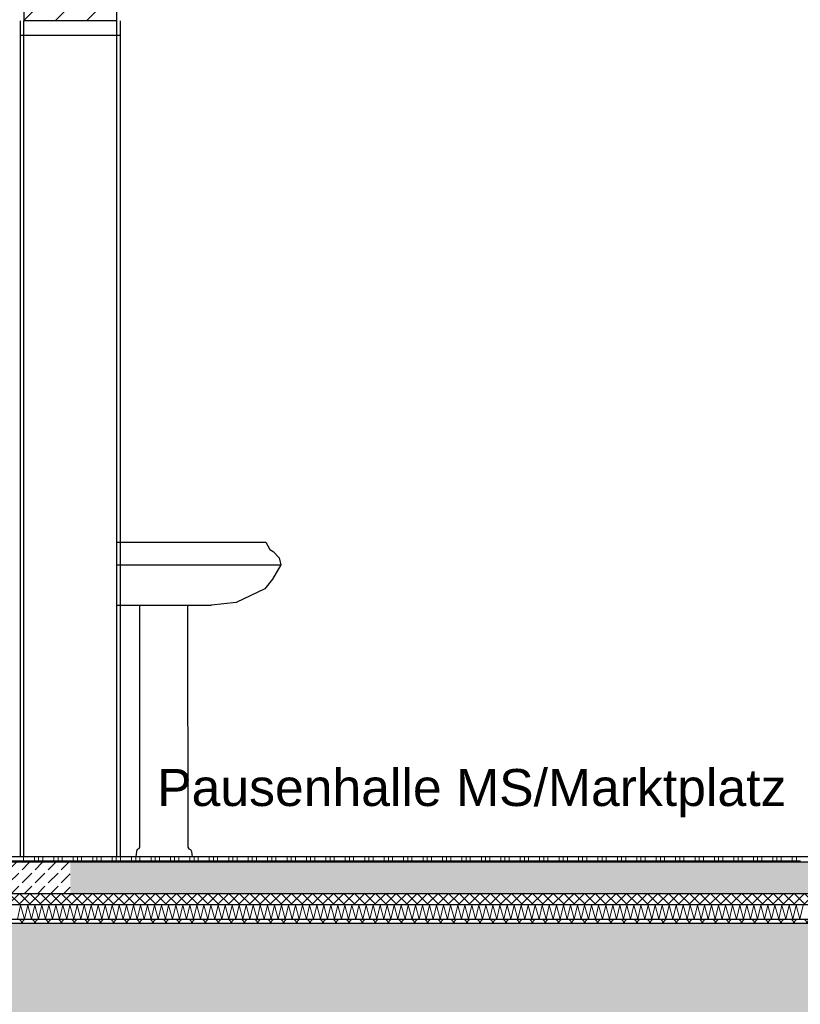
# Model space of a CAD drawing. Header units: metres. Extents: x -12 to 62.3, y -22.2 to 2.8.
# Tile 60 of 214: x 20.4 to 22.5, y -10.6 to -7.9. Entities that reach past the tile are written whole.
import ezdxf

# ---------------------------------------------------------------- set-up
doc = ezdxf.new("R2010")
doc.units = ezdxf.units.M
doc.header["$LTSCALE"] = 20
doc.header["$MEASUREMENT"] = 0
doc.layers.get('0').update_dxf_attribs({"color": 8, "lineweight": 9})
doc.layers.get('Defpoints').update_dxf_attribs({"color": 8, "lineweight": 9})
for name, color, linetype in [('Neubau_A-Decken', 8, 'Continuous'), ('Neubau_A-STB Wände', 8, 'Continuous'), ('Neubau_B-Bodenaufbau', 8, 'Continuous'), ('Neubau_C-Sanitär', 8, 'Continuous'), ('Neubau_T-Bemaßung', 8, 'Continuous'), ('Neubau_T-Text', 8, 'Continuous')]:
    doc.layers.add(name, color=color, linetype=linetype)
doc.styles.add('ERSTELLTER_STIL_2', font='arial.ttf')
doc.dimstyles.new('ERSTELLTER_STIL__1', dxfattribs={"dimtxt": 0.0875, "dimasz": 0.059375, "dimexe": 0.18, "dimexo": 0.0625, "dimgap": 0, "dimtad": 1, "dimzin": 0, "dimdsep": 46, "dimtxsty": 'ERSTELLTER_STIL_2', "dimblk": 'ARROWHEAD_6', "dimblk1": 'ARROWHEAD_6', "dimblk2": 'ARROWHEAD_6', "dimcen": 0.09, "dimclrd": 7, "dimclre": 7, "dimclrt": 7, "dimazin": 0, "dimtfac": 1, "dimtdec": 4, "dimtmove": 0, "dimatfit": 3, "dimfxl": 1, "dimtolj": 1, "dimtzin": 0, "dimarcsym": 0})
pattern_1 = [(45, (2952.9134, -10.175), (-0.0848528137, 0.0848528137), []), (45, (2952.87097, -10.13257), (-0.0848528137, 0.0848528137), [0.09, -0.03])]
pattern_2 = [(45, (2952.9134, -10.175), (-0.01767766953, 0.01767766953), []), (135, (2952.9134, -10.175), (0.01767766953, 0.01767766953), [])]
pattern_3 = [(45, (2952.9134, -10.175), (-0.0353553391, 0.0353553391), [0.0375, -0.0125]), (45, (2952.9134, -10.139645), (-0.0353553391, 0.0353553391), [0.0375, -0.0125])]
pattern_4 = [(45, (2952.9134, -10.175), (-0.01414213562, 0.01414213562), []), (135, (2952.9134, -10.175), (0.01414213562, 0.01414213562), [])]

# ---------------------------------------------------------------- blocks, each defined once
blk = doc.blocks.new('ARROWHEAD_6')
at = {"color": 0, "linetype": 'Continuous', "lineweight": 0}
for p, q in [((-0.5, -0.5), (0.5, 0.5)), ((0, 0), (-1, 0))]:
    blk.add_line(p, q, dxfattribs=at)
blk = doc.blocks.new('*D481')
at = {"layer": 'Defpoints', "color": 0, "linetype": 'Continuous', "transparency": 16777216}
for p in [(19.0274, -10.355), (45.53, -10.355), (45.53, -10.655)]:
    blk.add_point(p, dxfattribs=at)
at = {"layer": 'Neubau_T-Bemaßung', "linetype": 'Continuous', "lineweight": -2, "transparency": 16777216}
for p, q in [((19.0274, -10.2956), (19.0274, -10.2363)), ((45.4675, -10.355), (18.8474, -10.355)), ((19.0274, -10.355), (19.0274, -10.3917)), ((19.0274, -10.655), (19.0274, -10.6186)), ((45.4675, -10.655), (18.8474, -10.655)), ((19.0274, -10.7144), (19.0274, -10.7738))]:
    blk.add_line(p, q, dxfattribs=at)
at = {"layer": 'Neubau_T-Bemaßung', "linetype": 'Continuous', "lineweight": -2, "transparency": 16777216, "xscale": 0.059375, "yscale": 0.059375, "zscale": 0.059375}
for p, rotation in [((19.0274, -10.355), 270), ((19.0274, -10.655), 90)]:
    blk.add_blockref('ARROWHEAD_6', p, dxfattribs=dict(at, rotation=rotation))
at = {"layer": 'Neubau_T-Bemaßung', "linetype": 'Continuous', "transparency": 16777216, "insert": (19.0274, -10.5051), "char_height": 0.0875, "attachment_point": 5, "rotation": 90, "style": 'ERSTELLTER_STIL_2'}
blk.add_mtext('\\A1;0.30', dxfattribs=at)
blk = doc.blocks.new('*D482')
at = {"layer": 'Defpoints', "color": 0, "linetype": 'Continuous', "transparency": 16777216}
for p in [(18.9137, -10.175), (55.892, -10.175), (45.53, -10.355)]:
    blk.add_point(p, dxfattribs=at)
at = {"layer": 'Neubau_T-Bemaßung', "linetype": 'Continuous', "lineweight": -2, "transparency": 16777216}
for p, q in [((18.9137, -10.175), (18.9137, -10.0772)), ((55.8295, -10.175), (18.7337, -10.175)), ((18.9137, -10.2956), (18.9137, -10.2344)), ((45.4675, -10.355), (18.7337, -10.355))]:
    blk.add_line(p, q, dxfattribs=at)
at = {"layer": 'Neubau_T-Bemaßung', "linetype": 'Continuous', "lineweight": -2, "transparency": 16777216, "xscale": 0.059375, "yscale": 0.059375, "zscale": 0.059375}
for p, rotation in [((18.9137, -10.175), 90), ((18.9137, -10.355), 270)]:
    blk.add_blockref('ARROWHEAD_6', p, dxfattribs=dict(at, rotation=rotation))
at = {"layer": 'Neubau_T-Bemaßung', "linetype": 'Continuous', "transparency": 16777216, "insert": (19.0274, -10.0772), "char_height": 0.0875, "attachment_point": 5, "rotation": 90, "style": 'ERSTELLTER_STIL_2'}
blk.add_mtext('\\A1;0.18', dxfattribs=at)
blk = doc.blocks.new('*D483')
at = {"layer": 'Defpoints', "color": 0, "linetype": 'Continuous', "transparency": 16777216}
for p in [(19.0274, -7.675), (19.2714, -7.675), (55.892, -10.175)]:
    blk.add_point(p, dxfattribs=at)
at = {"layer": 'Neubau_T-Bemaßung', "linetype": 'Continuous', "lineweight": -2, "transparency": 16777216}
for p, q in [((19.2089, -7.675), (18.8474, -7.675)), ((19.0274, -7.7344), (19.0274, -8.8143)), ((19.0274, -10.1156), (19.0274, -9.0427)), ((55.8295, -10.175), (18.8474, -10.175))]:
    blk.add_line(p, q, dxfattribs=at)
at = {"layer": 'Neubau_T-Bemaßung', "linetype": 'Continuous', "lineweight": -2, "transparency": 16777216, "xscale": 0.059375, "yscale": 0.059375, "zscale": 0.059375}
for p, rotation in [((19.0274, -7.675), 90), ((19.0274, -10.175), 270)]:
    blk.add_blockref('ARROWHEAD_6', p, dxfattribs=dict(at, rotation=rotation))
at = {"layer": 'Neubau_T-Bemaßung', "linetype": 'Continuous', "transparency": 16777216, "insert": (19.0274, -8.9285), "char_height": 0.0875, "attachment_point": 5, "rotation": 90, "style": 'ERSTELLTER_STIL_2'}
blk.add_mtext('\\A1;2.50', dxfattribs=at)
blk = doc.blocks.new('*D496')
at = {"layer": 'Defpoints', "color": 0, "linetype": 'Continuous', "transparency": 16777216}
for p in [(19.3774, -10.355), (45.53, -10.355), (45.53, -10.655)]:
    blk.add_point(p, dxfattribs=at)
at = {"layer": 'Neubau_T-Bemaßung', "linetype": 'Continuous', "lineweight": -2, "transparency": 16777216}
for p, q in [((19.3774, -10.2956), (19.3774, -10.2363)), ((45.4675, -10.355), (19.1974, -10.355)), ((19.3774, -10.355), (19.3774, -10.3917)), ((19.3774, -10.655), (19.3774, -10.6186)), ((45.4675, -10.655), (19.1974, -10.655)), ((19.3774, -10.7144), (19.3774, -10.7738))]:
    blk.add_line(p, q, dxfattribs=at)
at = {"layer": 'Neubau_T-Bemaßung', "linetype": 'Continuous', "lineweight": -2, "transparency": 16777216, "xscale": 0.059375, "yscale": 0.059375, "zscale": 0.059375}
for p, rotation in [((19.3774, -10.355), 270), ((19.3774, -10.655), 90)]:
    blk.add_blockref('ARROWHEAD_6', p, dxfattribs=dict(at, rotation=rotation))
at = {"layer": 'Neubau_T-Bemaßung', "linetype": 'Continuous', "transparency": 16777216, "insert": (19.3774, -10.5051), "char_height": 0.0875, "attachment_point": 5, "rotation": 90, "style": 'ERSTELLTER_STIL_2'}
blk.add_mtext('\\A1;0.30', dxfattribs=at)
blk = doc.blocks.new('*D497')
at = {"layer": 'Defpoints', "color": 0, "linetype": 'Continuous', "transparency": 16777216}
for p in [(19.3774, -6.495), (22.615, -6.495), (45.53, -10.355)]:
    blk.add_point(p, dxfattribs=at)
at = {"layer": 'Neubau_T-Bemaßung', "linetype": 'Continuous', "lineweight": -2, "transparency": 16777216}
for p, q in [((22.5525, -6.495), (19.1974, -6.495)), ((19.3774, -6.5544), (19.3774, -8.3149)), ((19.3774, -10.2956), (19.3774, -8.5421)), ((45.4675, -10.355), (19.1974, -10.355))]:
    blk.add_line(p, q, dxfattribs=at)
at = {"layer": 'Neubau_T-Bemaßung', "linetype": 'Continuous', "lineweight": -2, "transparency": 16777216, "xscale": 0.059375, "yscale": 0.059375, "zscale": 0.059375}
for p, rotation in [((19.3774, -6.495), 90), ((19.3774, -10.355), 270)]:
    blk.add_blockref('ARROWHEAD_6', p, dxfattribs=dict(at, rotation=rotation))
at = {"layer": 'Neubau_T-Bemaßung', "linetype": 'Continuous', "transparency": 16777216, "insert": (19.3774, -8.4285), "char_height": 0.0875, "attachment_point": 5, "rotation": 90, "style": 'ERSTELLTER_STIL_2'}
blk.add_mtext('\\A1;3.86', dxfattribs=at)
blk = doc.blocks.new('*D503')
at = {"layer": 'Defpoints', "color": 0, "linetype": 'Continuous', "transparency": 16777216}
for p in [(2.6448, -10.355), (45.53, -10.355), (7.125, -10.655)]:
    blk.add_point(p, dxfattribs=at)
at = {"layer": 'Neubau_T-Bemaßung', "linetype": 'Continuous', "lineweight": -2, "transparency": 16777216}
for p, q in [((2.6448, -10.2956), (2.6448, -10.2363)), ((45.4675, -10.355), (2.4648, -10.355)), ((2.6448, -10.355), (2.6448, -10.3917)), ((2.6448, -10.655), (2.6448, -10.6186)), ((7.0625, -10.655), (2.4648, -10.655)), ((2.6448, -10.7144), (2.6448, -10.7738))]:
    blk.add_line(p, q, dxfattribs=at)
at = {"layer": 'Neubau_T-Bemaßung', "linetype": 'Continuous', "lineweight": -2, "transparency": 16777216, "xscale": 0.059375, "yscale": 0.059375, "zscale": 0.059375}
for p, rotation in [((2.6448, -10.355), 270), ((2.6448, -10.655), 90)]:
    blk.add_blockref('ARROWHEAD_6', p, dxfattribs=dict(at, rotation=rotation))
at = {"layer": 'Neubau_T-Bemaßung', "linetype": 'Continuous', "transparency": 16777216, "insert": (2.6448, -10.5051), "char_height": 0.0875, "attachment_point": 5, "rotation": 90, "style": 'ERSTELLTER_STIL_2'}
blk.add_mtext('\\A1;0.30', dxfattribs=at)
blk = doc.blocks.new('*D504')
at = {"layer": 'Defpoints', "color": 0, "linetype": 'Continuous', "transparency": 16777216}
for p in [(2.5311, -10.175), (55.892, -10.175), (45.53, -10.355)]:
    blk.add_point(p, dxfattribs=at)
at = {"layer": 'Neubau_T-Bemaßung', "linetype": 'Continuous', "lineweight": -2, "transparency": 16777216}
for p, q in [((2.5311, -10.175), (2.5311, -10.0772)), ((55.8295, -10.175), (2.3511, -10.175)), ((2.5311, -10.2956), (2.5311, -10.2344)), ((45.4675, -10.355), (2.3511, -10.355))]:
    blk.add_line(p, q, dxfattribs=at)
at = {"layer": 'Neubau_T-Bemaßung', "linetype": 'Continuous', "lineweight": -2, "transparency": 16777216, "xscale": 0.059375, "yscale": 0.059375, "zscale": 0.059375}
for p, rotation in [((2.5311, -10.175), 90), ((2.5311, -10.355), 270)]:
    blk.add_blockref('ARROWHEAD_6', p, dxfattribs=dict(at, rotation=rotation))
at = {"layer": 'Neubau_T-Bemaßung', "linetype": 'Continuous', "transparency": 16777216, "insert": (2.6448, -10.0772), "char_height": 0.0875, "attachment_point": 5, "rotation": 90, "style": 'ERSTELLTER_STIL_2'}
blk.add_mtext('\\A1;0.18', dxfattribs=at)
blk = doc.blocks.new('*D505')
at = {"layer": 'Defpoints', "color": 0, "linetype": 'Continuous', "transparency": 16777216}
for p in [(2.6448, -7.175), (42.69, -7.175), (55.892, -10.175)]:
    blk.add_point(p, dxfattribs=at)
at = {"layer": 'Neubau_T-Bemaßung', "linetype": 'Continuous', "lineweight": -2, "transparency": 16777216}
for p, q in [((42.6275, -7.175), (2.4648, -7.175)), ((2.6448, -7.2344), (2.6448, -8.565)), ((2.6448, -10.1156), (2.6448, -8.792)), ((55.8295, -10.175), (2.4648, -10.175))]:
    blk.add_line(p, q, dxfattribs=at)
at = {"layer": 'Neubau_T-Bemaßung', "linetype": 'Continuous', "lineweight": -2, "transparency": 16777216, "xscale": 0.059375, "yscale": 0.059375, "zscale": 0.059375}
for p, rotation in [((2.6448, -7.175), 90), ((2.6448, -10.175), 270)]:
    blk.add_blockref('ARROWHEAD_6', p, dxfattribs=dict(at, rotation=rotation))
at = {"layer": 'Neubau_T-Bemaßung', "linetype": 'Continuous', "transparency": 16777216, "insert": (2.6448, -8.6785), "char_height": 0.0875, "attachment_point": 5, "rotation": 90, "style": 'ERSTELLTER_STIL_2'}
blk.add_mtext('\\A1;3.00', dxfattribs=at)
blk = doc.blocks.new('*D444')
at = {"layer": 'Defpoints', "color": 0, "linetype": 'Continuous', "transparency": 16777216}
for p in [(2.9948, -10.355), (45.53, -10.355), (3.1774, -10.655)]:
    blk.add_point(p, dxfattribs=at)
at = {"layer": 'Neubau_T-Bemaßung', "linetype": 'Continuous', "lineweight": -2, "transparency": 16777216}
for p, q in [((2.9948, -10.2956), (2.9948, -10.2363)), ((45.4675, -10.355), (2.8148, -10.355)), ((2.9948, -10.355), (2.9948, -10.3917)), ((2.9948, -10.655), (2.9948, -10.6186)), ((3.1149, -10.655), (2.8148, -10.655)), ((2.9948, -10.7144), (2.9948, -10.7738))]:
    blk.add_line(p, q, dxfattribs=at)
at = {"layer": 'Neubau_T-Bemaßung', "linetype": 'Continuous', "lineweight": -2, "transparency": 16777216, "xscale": 0.059375, "yscale": 0.059375, "zscale": 0.059375}
for p, rotation in [((2.9948, -10.355), 270), ((2.9948, -10.655), 90)]:
    blk.add_blockref('ARROWHEAD_6', p, dxfattribs=dict(at, rotation=rotation))
at = {"layer": 'Neubau_T-Bemaßung', "linetype": 'Continuous', "transparency": 16777216, "insert": (2.9948, -10.5051), "char_height": 0.0875, "attachment_point": 5, "rotation": 90, "style": 'ERSTELLTER_STIL_2'}
blk.add_mtext('\\A1;0.30', dxfattribs=at)
blk = doc.blocks.new('*D445')
at = {"layer": 'Defpoints', "color": 0, "linetype": 'Continuous', "transparency": 16777216}
for p in [(2.9948, -6.495), (22.615, -6.495), (45.53, -10.355)]:
    blk.add_point(p, dxfattribs=at)
at = {"layer": 'Neubau_T-Bemaßung', "linetype": 'Continuous', "lineweight": -2, "transparency": 16777216}
for p, q in [((22.5525, -6.495), (2.8148, -6.495)), ((2.9948, -6.5544), (2.9948, -8.3149)), ((2.9948, -10.2956), (2.9948, -8.5421)), ((45.4675, -10.355), (2.8148, -10.355))]:
    blk.add_line(p, q, dxfattribs=at)
at = {"layer": 'Neubau_T-Bemaßung', "linetype": 'Continuous', "lineweight": -2, "transparency": 16777216, "xscale": 0.059375, "yscale": 0.059375, "zscale": 0.059375}
for p, rotation in [((2.9948, -6.495), 90), ((2.9948, -10.355), 270)]:
    blk.add_blockref('ARROWHEAD_6', p, dxfattribs=dict(at, rotation=rotation))
at = {"layer": 'Neubau_T-Bemaßung', "linetype": 'Continuous', "transparency": 16777216, "insert": (2.9948, -8.4285), "char_height": 0.0875, "attachment_point": 5, "rotation": 90, "style": 'ERSTELLTER_STIL_2'}
blk.add_mtext('\\A1;3.86', dxfattribs=at)
blk = doc.blocks.new('*D415')
at = {"layer": 'Defpoints', "color": 0, "linetype": 'Continuous', "transparency": 16777216}
for p in [(8.8736, -10.355), (45.53, -10.355), (0.2, -10.655)]:
    blk.add_point(p, dxfattribs=at)
at = {"layer": 'Neubau_T-Bemaßung', "linetype": 'Continuous', "lineweight": -2, "transparency": 16777216}
for p, q in [((45.4675, -10.355), (8.6936, -10.355)), ((8.8736, -10.4144), (8.8736, -10.5956)), ((0.2625, -10.655), (9.0536, -10.655)), ((8.8736, -10.655), (8.8736, -10.7531))]:
    blk.add_line(p, q, dxfattribs=at)
at = {"layer": 'Neubau_T-Bemaßung', "linetype": 'Continuous', "lineweight": -2, "transparency": 16777216, "xscale": 0.059375, "yscale": 0.059375, "zscale": 0.059375}
for p, rotation in [((8.8736, -10.355), 90), ((8.8736, -10.655), 270)]:
    blk.add_blockref('ARROWHEAD_6', p, dxfattribs=dict(at, rotation=rotation))
at = {"layer": 'Neubau_T-Bemaßung', "linetype": 'Continuous', "transparency": 16777216, "insert": (8.7601, -10.7531), "char_height": 0.0875, "attachment_point": 5, "rotation": 90, "style": 'ERSTELLTER_STIL_2'}
blk.add_mtext('\\A1;0.30', dxfattribs=at)
blk = doc.blocks.new('*D416')
at = {"layer": 'Defpoints', "color": 0, "linetype": 'Continuous', "transparency": 16777216}
for p in [(8.8739, -10.175), (55.892, -10.175), (45.53, -10.355)]:
    blk.add_point(p, dxfattribs=at)
at = {"layer": 'Neubau_T-Bemaßung', "linetype": 'Continuous', "lineweight": -2, "transparency": 16777216}
for p, q in [((55.8295, -10.175), (8.6939, -10.175)), ((8.8739, -10.2344), (8.8739, -10.2956)), ((45.4675, -10.355), (8.6939, -10.355)), ((8.8739, -10.355), (8.8739, -10.4531))]:
    blk.add_line(p, q, dxfattribs=at)
at = {"layer": 'Neubau_T-Bemaßung', "linetype": 'Continuous', "lineweight": -2, "transparency": 16777216, "xscale": 0.059375, "yscale": 0.059375, "zscale": 0.059375}
for p, rotation in [((8.8739, -10.175), 90), ((8.8739, -10.355), 270)]:
    blk.add_blockref('ARROWHEAD_6', p, dxfattribs=dict(at, rotation=rotation))
at = {"layer": 'Neubau_T-Bemaßung', "linetype": 'Continuous', "transparency": 16777216, "insert": (8.7601, -10.4531), "char_height": 0.0875, "attachment_point": 5, "rotation": 90, "style": 'ERSTELLTER_STIL_2'}
blk.add_mtext('\\A1;0.18', dxfattribs=at)
blk = doc.blocks.new('*D417')
at = {"layer": 'Defpoints', "color": 0, "linetype": 'Continuous', "transparency": 16777216}
for p in [(8.7601, -6.825), (8.9865, -6.825), (55.892, -10.175)]:
    blk.add_point(p, dxfattribs=at)
at = {"layer": 'Neubau_T-Bemaßung', "linetype": 'Continuous', "lineweight": -2, "transparency": 16777216}
for p, q in [((8.924, -6.825), (8.5801, -6.825)), ((8.7601, -6.8844), (8.7601, -8.4563)), ((8.7601, -10.1156), (8.7601, -8.6842)), ((55.8295, -10.175), (8.5801, -10.175))]:
    blk.add_line(p, q, dxfattribs=at)
at = {"layer": 'Neubau_T-Bemaßung', "linetype": 'Continuous', "lineweight": -2, "transparency": 16777216, "xscale": 0.059375, "yscale": 0.059375, "zscale": 0.059375}
for p, rotation in [((8.7601, -6.825), 90), ((8.7601, -10.175), 270)]:
    blk.add_blockref('ARROWHEAD_6', p, dxfattribs=dict(at, rotation=rotation))
at = {"layer": 'Neubau_T-Bemaßung', "linetype": 'Continuous', "transparency": 16777216, "insert": (8.7601, -8.5702), "char_height": 0.0875, "attachment_point": 5, "rotation": 90, "style": 'ERSTELLTER_STIL_2'}
blk.add_mtext('\\A1;3.35', dxfattribs=at)
blk = doc.blocks.new('*D428')
at = {"layer": 'Defpoints', "color": 0, "linetype": 'Continuous', "transparency": 16777216}
for p in [(9.1101, -10.355), (45.53, -10.355), (3.1774, -10.655)]:
    blk.add_point(p, dxfattribs=at)
at = {"layer": 'Neubau_T-Bemaßung', "linetype": 'Continuous', "lineweight": -2, "transparency": 16777216}
for p, q in [((9.1101, -10.2956), (9.1101, -10.2363)), ((45.4675, -10.355), (8.9301, -10.355)), ((9.1101, -10.355), (9.1101, -10.3917)), ((9.1101, -10.655), (9.1101, -10.6186)), ((3.2399, -10.655), (9.2901, -10.655)), ((9.1101, -10.7144), (9.1101, -10.7738))]:
    blk.add_line(p, q, dxfattribs=at)
at = {"layer": 'Neubau_T-Bemaßung', "linetype": 'Continuous', "lineweight": -2, "transparency": 16777216, "xscale": 0.059375, "yscale": 0.059375, "zscale": 0.059375}
for p, rotation in [((9.1101, -10.355), 270), ((9.1101, -10.655), 90)]:
    blk.add_blockref('ARROWHEAD_6', p, dxfattribs=dict(at, rotation=rotation))
at = {"layer": 'Neubau_T-Bemaßung', "linetype": 'Continuous', "transparency": 16777216, "insert": (9.1101, -10.5051), "char_height": 0.0875, "attachment_point": 5, "rotation": 90, "style": 'ERSTELLTER_STIL_2'}
blk.add_mtext('\\A1;0.30', dxfattribs=at)
blk = doc.blocks.new('*D429')
at = {"layer": 'Defpoints', "color": 0, "linetype": 'Continuous', "transparency": 16777216}
for p in [(9.1101, -6.495), (22.615, -6.495), (45.53, -10.355)]:
    blk.add_point(p, dxfattribs=at)
at = {"layer": 'Neubau_T-Bemaßung', "linetype": 'Continuous', "lineweight": -2, "transparency": 16777216}
for p, q in [((22.5525, -6.495), (8.9301, -6.495)), ((9.1101, -6.5544), (9.1101, -8.3149)), ((9.1101, -10.2956), (9.1101, -8.5421)), ((45.4675, -10.355), (8.9301, -10.355))]:
    blk.add_line(p, q, dxfattribs=at)
at = {"layer": 'Neubau_T-Bemaßung', "linetype": 'Continuous', "lineweight": -2, "transparency": 16777216, "xscale": 0.059375, "yscale": 0.059375, "zscale": 0.059375}
for p, rotation in [((9.1101, -6.495), 90), ((9.1101, -10.355), 270)]:
    blk.add_blockref('ARROWHEAD_6', p, dxfattribs=dict(at, rotation=rotation))
at = {"layer": 'Neubau_T-Bemaßung', "linetype": 'Continuous', "transparency": 16777216, "insert": (9.1101, -8.4285), "char_height": 0.0875, "attachment_point": 5, "rotation": 90, "style": 'ERSTELLTER_STIL_2'}
blk.add_mtext('\\A1;3.86', dxfattribs=at)

msp = doc.modelspace()

# ---------------------------------------------------------------- hatches: boundary and pattern name
at = {"layer": 'Neubau_A-Decken', "linetype": 'Continuous'}
h = msp.add_hatch(dxfattribs=at)
h.set_pattern_fill('BETON__STAHLBETON_0001', color=256, style=0, pattern_type=2)
h.set_pattern_definition(pattern_1)
h.paths.add_polyline_path([(45.53, -10.355), (14.55, -10.355), (14.55, -10.655), (45.53, -10.655)])
at = {"layer": 'Neubau_A-STB Wände', "linetype": 'Continuous'}
h = msp.add_hatch(dxfattribs=at)
h.set_pattern_fill('BETON__STAHLBETON_0001', color=256, style=0, pattern_type=2)
h.set_pattern_definition(pattern_1)
h.paths.add_polyline_path([(20.37, -7.915), (20.62, -7.915), (20.62, -6.495), (20.37, -6.495)])
at = {"layer": 'Neubau_B-Bodenaufbau', "linetype": 'Continuous'}
h = msp.add_hatch(dxfattribs=at)
h.set_pattern_fill('BETON__UNBEWEHRT_0001', color=256, style=0, pattern_type=2)
h.set_pattern_definition(pattern_3)
h.paths.add_polyline_path([(18.45, -10.19), (18.45, -10.275), (20.495, -10.275), (20.495, -10.19)])
h = msp.add_hatch(dxfattribs=at)
h.set_pattern_fill('BETON__UNBEWEHRT_0001', color=256, style=0, pattern_type=2)
h.set_pattern_definition(pattern_3)
h.paths.add_polyline_path([(40.005, -10.19), (20.495, -10.19), (20.495, -10.275), (40.005, -10.275)])
h = msp.add_hatch(dxfattribs=at)
h.set_pattern_fill('DÄMMUNG__HART_2_0001', color=256, style=0, pattern_type=2)
h.set_pattern_definition(pattern_4)
h.paths.add_polyline_path([(18.45, -10.275), (18.45, -10.305), (20.495, -10.305), (20.495, -10.275)])
h = msp.add_hatch(dxfattribs=at)
h.set_pattern_fill('DÄMMUNG__HART_2_0001', color=256, style=0, pattern_type=2)
h.set_pattern_definition(pattern_4)
h.paths.add_polyline_path([(40.005, -10.275), (20.495, -10.275), (20.495, -10.305), (40.005, -10.305)])
h = msp.add_hatch(dxfattribs=at)
h.set_pattern_fill('GUßASPHALT_0001', color=256, style=0, pattern_type=2)
h.set_pattern_definition(pattern_2)
h.paths.add_polyline_path([(18.45, -10.355), (20.495, -10.355), (20.495, -10.345), (18.45, -10.345)])
h = msp.add_hatch(dxfattribs=at)
h.set_pattern_fill('GUßASPHALT_0001', color=256, style=0, pattern_type=2)
h.set_pattern_definition(pattern_2)
h.paths.add_polyline_path([(20.495, -10.355), (40.005, -10.355), (40.005, -10.345), (20.495, -10.345)])

# ---------------------------------------------------------------- linework, layer by layer
at = {"layer": 'Neubau_A-Decken', "linetype": 'Continuous', "flags": 128}
msp.add_lwpolyline([(45.39, -10.355), (40.005, -10.355), (20.495, -10.355), (18.45, -10.355), (18.4375, -10.355), (18.425, -10.355), (18.275, -10.355), (18.2625, -10.355), (18.25, -10.355), (15.95, -10.355), (15.9375, -10.355), (15.925, -10.355), (15.875, -10.355), (15.675, -10.355), (15.625, -10.355), (15.6125, -10.355), (15.6, -10.355), (14.55, -10.355)], dxfattribs=at)
at = {"layer": 'Neubau_A-STB Wände', "linetype": 'Continuous'}
for p, q in [((20.62, -6.825), (20.62, -7.915)), ((20.37, -7.675), (20.37, -7.915)), ((20.3601, -7.915), (20.36, -7.915)), ((20.37, -10.175), (20.37, -7.915)), ((20.62, -7.915), (20.37, -7.915)), ((20.62, -7.915), (20.62, -10.175)), ((20.63, -7.915), (20.6299, -7.915))]:
    msp.add_line(p, q, dxfattribs=at)
at = {"layer": 'Neubau_A-STB Wände', "linetype": 'Continuous', "flags": 128}
for points in [[(20.36, -7.915), (20.36, -7.955), (20.36, -10.175)], [(20.3601, -7.915), (20.3601, -7.955), (20.3601, -10.175)], [(20.6299, -7.915), (20.6299, -7.955), (20.6299, -10.175)], [(20.63, -7.915), (20.63, -7.955), (20.63, -10.175)], [(20.63, -7.955), (20.6299, -7.955), (20.3601, -7.955), (20.36, -7.955)]]:
    msp.add_lwpolyline(points, dxfattribs=at)
at = {"layer": 'Neubau_B-Bodenaufbau', "linetype": 'Continuous'}
for p, q in [((20.495, -10.19), (18.45, -10.19)), ((40.005, -10.19), (20.495, -10.19)), ((20.495, -10.275), (18.45, -10.275)), ((40.005, -10.275), (20.495, -10.275)), ((20.495, -10.305), (18.45, -10.305)), ((40.005, -10.305), (20.495, -10.305)), ((20.495, -10.345), (18.45, -10.345)), ((40.005, -10.345), (20.495, -10.345))]:
    msp.add_line(p, q, dxfattribs=at)
at = {"layer": 'Neubau_B-Bodenaufbau', "linetype": 'Continuous', "lineweight": 9}
for p, q in [((20.3159, -10.1862), (20.3684, -10.1862)), ((20.3684, -10.175), (20.3684, -10.19)), ((20.3684, -10.1862), (20.4209, -10.1862)), ((20.3984, -10.175), (20.3984, -10.19)), ((20.4096, -10.175), (20.4096, -10.19)), ((20.4209, -10.175), (20.4209, -10.19)), ((20.4209, -10.1862), (20.4734, -10.1862)), ((20.4509, -10.175), (20.4509, -10.19)), ((20.4621, -10.175), (20.4621, -10.19)), ((20.4734, -10.175), (20.4734, -10.19)), ((20.4734, -10.1862), (20.495, -10.1862)), ((20.495, -10.1862), (20.5259, -10.1862)), ((20.5034, -10.175), (20.5034, -10.19)), ((20.5146, -10.175), (20.5146, -10.19)), ((20.5259, -10.175), (20.5259, -10.19)), ((20.5259, -10.1862), (20.5784, -10.1862)), ((20.5559, -10.175), (20.5559, -10.19)), ((20.5671, -10.175), (20.5671, -10.19)), ((20.5784, -10.175), (20.5784, -10.19)), ((20.5784, -10.1862), (20.6309, -10.1862)), ((20.6084, -10.175), (20.6084, -10.19)), ((20.6196, -10.175), (20.6196, -10.19)), ((20.6309, -10.175), (20.6309, -10.19)), ((20.6309, -10.1862), (20.6834, -10.1862)), ((20.6609, -10.175), (20.6609, -10.19)), ((20.6721, -10.175), (20.6721, -10.19)), ((20.6834, -10.175), (20.6834, -10.19)), ((20.6834, -10.1862), (20.7359, -10.1862)), ((20.7134, -10.175), (20.7134, -10.19)), ((20.7246, -10.175), (20.7246, -10.19)), ((20.7359, -10.175), (20.7359, -10.19)), ((20.7359, -10.1862), (20.7884, -10.1862)), ((20.7659, -10.175), (20.7659, -10.19)), ((20.7771, -10.175), (20.7771, -10.19)), ((20.7884, -10.175), (20.7884, -10.19)), ((20.7884, -10.1862), (20.8409, -10.1862)), ((20.8184, -10.175), (20.8184, -10.19)), ((20.8296, -10.175), (20.8296, -10.19)), ((20.8409, -10.175), (20.8409, -10.19)), ((20.8409, -10.1862), (20.8934, -10.1862)), ((20.8709, -10.175), (20.8709, -10.19)), ((20.8821, -10.175), (20.8821, -10.19)), ((20.8934, -10.175), (20.8934, -10.19)), ((20.8934, -10.1862), (20.9459, -10.1862)), ((20.9234, -10.175), (20.9234, -10.19)), ((20.9346, -10.175), (20.9346, -10.19)), ((20.9459, -10.175), (20.9459, -10.19)), ((20.9459, -10.1862), (20.9984, -10.1862)), ((20.9759, -10.175), (20.9759, -10.19)), ((20.9871, -10.175), (20.9871, -10.19)), ((20.9984, -10.175), (20.9984, -10.19)), ((20.9984, -10.1862), (21.0509, -10.1862)), ((21.0284, -10.175), (21.0284, -10.19)), ((21.0396, -10.175), (21.0396, -10.19)), ((21.0509, -10.175), (21.0509, -10.19)), ((21.0509, -10.1862), (21.1034, -10.1862)), ((21.0809, -10.175), (21.0809, -10.19)), ((21.0921, -10.175), (21.0921, -10.19)), ((21.1034, -10.175), (21.1034, -10.19)), ((21.1034, -10.1862), (21.1559, -10.1862)), ((21.1334, -10.175), (21.1334, -10.19)), ((21.1446, -10.175), (21.1446, -10.19)), ((21.1559, -10.175), (21.1559, -10.19)), ((21.1559, -10.1862), (21.2084, -10.1862)), ((21.1859, -10.175), (21.1859, -10.19)), ((21.1971, -10.175), (21.1971, -10.19)), ((21.2084, -10.175), (21.2084, -10.19)), ((21.2084, -10.1862), (21.2609, -10.1862)), ((21.2384, -10.175), (21.2384, -10.19)), ((21.2496, -10.175), (21.2496, -10.19)), ((21.2609, -10.175), (21.2609, -10.19)), ((21.2609, -10.1862), (21.3134, -10.1862)), ((21.2909, -10.175), (21.2909, -10.19)), ((21.3021, -10.175), (21.3021, -10.19)), ((21.3134, -10.175), (21.3134, -10.19)), ((21.3134, -10.1862), (21.3659, -10.1862)), ((21.3434, -10.175), (21.3434, -10.19)), ((21.3546, -10.175), (21.3546, -10.19)), ((21.3659, -10.175), (21.3659, -10.19)), ((21.3659, -10.1862), (21.4184, -10.1862)), ((21.3959, -10.175), (21.3959, -10.19)), ((21.4071, -10.175), (21.4071, -10.19)), ((21.4184, -10.175), (21.4184, -10.19)), ((21.4184, -10.1862), (21.4709, -10.1862)), ((21.4484, -10.175), (21.4484, -10.19)), ((21.4596, -10.175), (21.4596, -10.19)), ((21.4709, -10.175), (21.4709, -10.19)), ((21.4709, -10.1862), (21.5234, -10.1862)), ((21.5009, -10.175), (21.5009, -10.19)), ((21.5121, -10.175), (21.5121, -10.19)), ((21.5234, -10.175), (21.5234, -10.19)), ((21.5234, -10.1862), (21.5759, -10.1862)), ((21.5534, -10.175), (21.5534, -10.19)), ((21.5646, -10.175), (21.5646, -10.19)), ((21.5759, -10.175), (21.5759, -10.19)), ((21.5759, -10.1862), (21.6284, -10.1862)), ((21.6059, -10.175), (21.6059, -10.19)), ((21.6171, -10.175), (21.6171, -10.19)), ((21.6284, -10.175), (21.6284, -10.19)), ((21.6284, -10.1862), (21.6809, -10.1862)), ((21.6584, -10.175), (21.6584, -10.19)), ((21.6696, -10.175), (21.6696, -10.19)), ((21.6809, -10.175), (21.6809, -10.19)), ((21.6809, -10.1862), (21.7334, -10.1862)), ((21.7109, -10.175), (21.7109, -10.19)), ((21.7221, -10.175), (21.7221, -10.19)), ((21.7334, -10.175), (21.7334, -10.19)), ((21.7334, -10.1862), (21.7859, -10.1862)), ((21.7634, -10.175), (21.7634, -10.19)), ((21.7746, -10.175), (21.7746, -10.19)), ((21.7859, -10.175), (21.7859, -10.19)), ((21.7859, -10.1862), (21.8384, -10.1862)), ((21.8159, -10.175), (21.8159, -10.19)), ((21.8271, -10.175), (21.8271, -10.19)), ((21.8384, -10.175), (21.8384, -10.19)), ((21.8384, -10.1862), (21.8909, -10.1862)), ((21.8684, -10.175), (21.8684, -10.19)), ((21.8796, -10.175), (21.8796, -10.19)), ((21.8909, -10.175), (21.8909, -10.19)), ((21.8909, -10.1862), (21.9434, -10.1862)), ((21.9209, -10.175), (21.9209, -10.19)), ((21.9321, -10.175), (21.9321, -10.19)), ((21.9434, -10.175), (21.9434, -10.19)), ((21.9434, -10.1862), (21.9959, -10.1862)), ((21.9734, -10.175), (21.9734, -10.19)), ((21.9846, -10.175), (21.9846, -10.19)), ((21.9959, -10.175), (21.9959, -10.19)), ((21.9959, -10.1862), (22.0484, -10.1862)), ((22.0259, -10.175), (22.0259, -10.19)), ((22.0371, -10.175), (22.0371, -10.19)), ((22.0484, -10.175), (22.0484, -10.19)), ((22.0484, -10.1862), (22.1009, -10.1862)), ((22.0784, -10.175), (22.0784, -10.19)), ((22.0896, -10.175), (22.0896, -10.19)), ((22.1009, -10.175), (22.1009, -10.19)), ((22.1009, -10.1862), (22.1534, -10.1862)), ((22.1309, -10.175), (22.1309, -10.19)), ((22.1421, -10.175), (22.1421, -10.19)), ((22.1534, -10.175), (22.1534, -10.19)), ((22.1534, -10.1862), (22.2059, -10.1862)), ((22.1834, -10.175), (22.1834, -10.19)), ((22.1946, -10.175), (22.1946, -10.19)), ((22.2059, -10.175), (22.2059, -10.19)), ((22.2059, -10.1862), (22.2584, -10.1862)), ((22.2359, -10.175), (22.2359, -10.19)), ((22.2471, -10.175), (22.2471, -10.19)), ((22.2584, -10.175), (22.2584, -10.19)), ((22.2584, -10.1862), (22.3109, -10.1862)), ((22.2884, -10.175), (22.2884, -10.19)), ((22.2996, -10.175), (22.2996, -10.19)), ((22.3109, -10.175), (22.3109, -10.19)), ((22.3109, -10.1862), (22.3634, -10.1862)), ((22.3409, -10.175), (22.3409, -10.19)), ((22.3521, -10.175), (22.3521, -10.19)), ((22.3634, -10.175), (22.3634, -10.19)), ((22.3634, -10.1862), (22.4159, -10.1862)), ((22.3934, -10.175), (22.3934, -10.19)), ((22.4046, -10.175), (22.4046, -10.19)), ((22.4159, -10.175), (22.4159, -10.19)), ((22.4159, -10.1862), (22.4684, -10.1862)), ((22.4459, -10.175), (22.4459, -10.19)), ((22.4571, -10.175), (22.4571, -10.19)), ((20.3522, -10.344), (20.361, -10.306)), ((20.361, -10.306), (20.3712, -10.344)), ((20.3712, -10.344), (20.3801, -10.306)), ((20.3801, -10.306), (20.3903, -10.344)), ((20.3903, -10.344), (20.3991, -10.306)), ((20.3991, -10.306), (20.4093, -10.344)), ((20.4093, -10.344), (20.4182, -10.306)), ((20.4182, -10.306), (20.4284, -10.344)), ((20.4284, -10.344), (20.4372, -10.306)), ((20.4372, -10.306), (20.4474, -10.344)), ((20.4474, -10.344), (20.4563, -10.306)), ((20.4563, -10.306), (20.4665, -10.344)), ((20.4665, -10.344), (20.4753, -10.306)), ((20.4753, -10.306), (20.4855, -10.344)), ((20.4855, -10.344), (20.4944, -10.306)), ((20.4944, -10.306), (20.495, -10.3084)), ((20.495, -10.3084), (20.5046, -10.344)), ((20.5046, -10.344), (20.5134, -10.306)), ((20.5134, -10.306), (20.5236, -10.344)), ((20.5236, -10.344), (20.5324, -10.306)), ((20.5324, -10.306), (20.5426, -10.344)), ((20.5426, -10.344), (20.5515, -10.306)), ((20.5515, -10.306), (20.5617, -10.344)), ((20.5617, -10.344), (20.5705, -10.306)), ((20.5705, -10.306), (20.5807, -10.344)), ((20.5807, -10.344), (20.5896, -10.306)), ((20.5896, -10.306), (20.5998, -10.344)), ((20.5998, -10.344), (20.6086, -10.306)), ((20.6086, -10.306), (20.6188, -10.344)), ((20.6188, -10.344), (20.6277, -10.306)), ((20.6277, -10.306), (20.6379, -10.344)), ((20.6379, -10.344), (20.6467, -10.306)), ((20.6467, -10.306), (20.6569, -10.344)), ((20.6569, -10.344), (20.6658, -10.306)), ((20.6658, -10.306), (20.676, -10.344)), ((20.676, -10.344), (20.6848, -10.306)), ((20.6848, -10.306), (20.695, -10.344)), ((20.695, -10.344), (20.7039, -10.306)), ((20.7039, -10.306), (20.7141, -10.344)), ((20.7141, -10.344), (20.7229, -10.306)), ((20.7229, -10.306), (20.7331, -10.344)), ((20.7331, -10.344), (20.742, -10.306)), ((20.742, -10.306), (20.7522, -10.344)), ((20.7522, -10.344), (20.761, -10.306)), ((20.761, -10.306), (20.7712, -10.344)), ((20.7712, -10.344), (20.7801, -10.306)), ((20.7801, -10.306), (20.7903, -10.344)), ((20.7903, -10.344), (20.7991, -10.306)), ((20.7991, -10.306), (20.8093, -10.344)), ((20.8093, -10.344), (20.8182, -10.306)), ((20.8182, -10.306), (20.8284, -10.344)), ((20.8284, -10.344), (20.8372, -10.306)), ((20.8372, -10.306), (20.8474, -10.344)), ((20.8474, -10.344), (20.8563, -10.306)), ((20.8563, -10.306), (20.8665, -10.344)), ((20.8665, -10.344), (20.8753, -10.306)), ((20.8753, -10.306), (20.8855, -10.344)), ((20.8855, -10.344), (20.8944, -10.306)), ((20.8944, -10.306), (20.9046, -10.344)), ((20.9046, -10.344), (20.9134, -10.306)), ((20.9134, -10.306), (20.9236, -10.344)), ((20.9236, -10.344), (20.9324, -10.306)), ((20.9324, -10.306), (20.9426, -10.344)), ((20.9426, -10.344), (20.9515, -10.306)), ((20.9515, -10.306), (20.9617, -10.344)), ((20.9617, -10.344), (20.9705, -10.306)), ((20.9705, -10.306), (20.9807, -10.344)), ((20.9807, -10.344), (20.9896, -10.306)), ((20.9896, -10.306), (20.9998, -10.344)), ((20.9998, -10.344), (21.0086, -10.306)), ((21.0086, -10.306), (21.0188, -10.344)), ((21.0188, -10.344), (21.0277, -10.306)), ((21.0277, -10.306), (21.0379, -10.344)), ((21.0379, -10.344), (21.0467, -10.306)), ((21.0467, -10.306), (21.0569, -10.344)), ((21.0569, -10.344), (21.0658, -10.306)), ((21.0658, -10.306), (21.076, -10.344)), ((21.076, -10.344), (21.0848, -10.306)), ((21.0848, -10.306), (21.095, -10.344)), ((21.095, -10.344), (21.1039, -10.306)), ((21.1039, -10.306), (21.1141, -10.344)), ((21.1141, -10.344), (21.1229, -10.306)), ((21.1229, -10.306), (21.1331, -10.344)), ((21.1331, -10.344), (21.142, -10.306)), ((21.142, -10.306), (21.1522, -10.344)), ((21.1522, -10.344), (21.161, -10.306)), ((21.161, -10.306), (21.1712, -10.344)), ((21.1712, -10.344), (21.1801, -10.306)), ((21.1801, -10.306), (21.1903, -10.344)), ((21.1903, -10.344), (21.1991, -10.306)), ((21.1991, -10.306), (21.2093, -10.344)), ((21.2093, -10.344), (21.2182, -10.306)), ((21.2182, -10.306), (21.2284, -10.344)), ((21.2284, -10.344), (21.2372, -10.306)), ((21.2372, -10.306), (21.2474, -10.344)), ((21.2474, -10.344), (21.2563, -10.306)), ((21.2563, -10.306), (21.2665, -10.344)), ((21.2665, -10.344), (21.2753, -10.306)), ((21.2753, -10.306), (21.2855, -10.344)), ((21.2855, -10.344), (21.2944, -10.306)), ((21.2944, -10.306), (21.3046, -10.344)), ((21.3046, -10.344), (21.3134, -10.306)), ((21.3134, -10.306), (21.3236, -10.344)), ((21.3236, -10.344), (21.3324, -10.306)), ((21.3324, -10.306), (21.3426, -10.344)), ((21.3426, -10.344), (21.3515, -10.306)), ((21.3515, -10.306), (21.3617, -10.344)), ((21.3617, -10.344), (21.3705, -10.306)), ((21.3705, -10.306), (21.3807, -10.344)), ((21.3807, -10.344), (21.3896, -10.306)), ((21.3896, -10.306), (21.3998, -10.344)), ((21.3998, -10.344), (21.4086, -10.306)), ((21.4086, -10.306), (21.4188, -10.344)), ((21.4188, -10.344), (21.4277, -10.306)), ((21.4277, -10.306), (21.4379, -10.344)), ((21.4379, -10.344), (21.4467, -10.306)), ((21.4467, -10.306), (21.4569, -10.344)), ((21.4569, -10.344), (21.4658, -10.306)), ((21.4658, -10.306), (21.476, -10.344)), ((21.476, -10.344), (21.4848, -10.306)), ((21.4848, -10.306), (21.495, -10.344)), ((21.495, -10.344), (21.5039, -10.306)), ((21.5039, -10.306), (21.5141, -10.344)), ((21.5141, -10.344), (21.5229, -10.306)), ((21.5229, -10.306), (21.5331, -10.344)), ((21.5331, -10.344), (21.542, -10.306)), ((21.542, -10.306), (21.5522, -10.344)), ((21.5522, -10.344), (21.561, -10.306)), ((21.561, -10.306), (21.5712, -10.344)), ((21.5712, -10.344), (21.5801, -10.306)), ((21.5801, -10.306), (21.5903, -10.344)), ((21.5903, -10.344), (21.5991, -10.306)), ((21.5991, -10.306), (21.6093, -10.344)), ((21.6093, -10.344), (21.6182, -10.306)), ((21.6182, -10.306), (21.6284, -10.344)), ((21.6284, -10.344), (21.6372, -10.306)), ((21.6372, -10.306), (21.6474, -10.344)), ((21.6474, -10.344), (21.6563, -10.306)), ((21.6563, -10.306), (21.6665, -10.344)), ((21.6665, -10.344), (21.6753, -10.306)), ((21.6753, -10.306), (21.6855, -10.344)), ((21.6855, -10.344), (21.6944, -10.306)), ((21.6944, -10.306), (21.7046, -10.344)), ((21.7046, -10.344), (21.7134, -10.306)), ((21.7134, -10.306), (21.7236, -10.344)), ((21.7236, -10.344), (21.7324, -10.306)), ((21.7324, -10.306), (21.7426, -10.344)), ((21.7426, -10.344), (21.7515, -10.306)), ((21.7515, -10.306), (21.7617, -10.344)), ((21.7617, -10.344), (21.7705, -10.306)), ((21.7705, -10.306), (21.7807, -10.344)), ((21.7807, -10.344), (21.7896, -10.306)), ((21.7896, -10.306), (21.7998, -10.344)), ((21.7998, -10.344), (21.8086, -10.306)), ((21.8086, -10.306), (21.8188, -10.344)), ((21.8188, -10.344), (21.8277, -10.306)), ((21.8277, -10.306), (21.8379, -10.344)), ((21.8379, -10.344), (21.8467, -10.306)), ((21.8467, -10.306), (21.8569, -10.344)), ((21.8569, -10.344), (21.8658, -10.306)), ((21.8658, -10.306), (21.876, -10.344)), ((21.876, -10.344), (21.8848, -10.306)), ((21.8848, -10.306), (21.895, -10.344)), ((21.895, -10.344), (21.9039, -10.306)), ((21.9039, -10.306), (21.9141, -10.344)), ((21.9141, -10.344), (21.9229, -10.306)), ((21.9229, -10.306), (21.9331, -10.344)), ((21.9331, -10.344), (21.942, -10.306)), ((21.942, -10.306), (21.9522, -10.344)), ((21.9522, -10.344), (21.961, -10.306)), ((21.961, -10.306), (21.9712, -10.344)), ((21.9712, -10.344), (21.9801, -10.306)), ((21.9801, -10.306), (21.9903, -10.344)), ((21.9903, -10.344), (21.9991, -10.306)), ((21.9991, -10.306), (22.0093, -10.344)), ((22.0093, -10.344), (22.0182, -10.306)), ((22.0182, -10.306), (22.0284, -10.344)), ((22.0284, -10.344), (22.0372, -10.306)), ((22.0372, -10.306), (22.0474, -10.344)), ((22.0474, -10.344), (22.0563, -10.306)), ((22.0563, -10.306), (22.0665, -10.344)), ((22.0665, -10.344), (22.0753, -10.306)), ((22.0753, -10.306), (22.0855, -10.344)), ((22.0855, -10.344), (22.0944, -10.306)), ((22.0944, -10.306), (22.1046, -10.344)), ((22.1046, -10.344), (22.1134, -10.306)), ((22.1134, -10.306), (22.1236, -10.344)), ((22.1236, -10.344), (22.1324, -10.306)), ((22.1324, -10.306), (22.1426, -10.344)), ((22.1426, -10.344), (22.1515, -10.306)), ((22.1515, -10.306), (22.1617, -10.344)), ((22.1617, -10.344), (22.1705, -10.306)), ((22.1705, -10.306), (22.1807, -10.344)), ((22.1807, -10.344), (22.1896, -10.306)), ((22.1896, -10.306), (22.1998, -10.344)), ((22.1998, -10.344), (22.2086, -10.306)), ((22.2086, -10.306), (22.2188, -10.344)), ((22.2188, -10.344), (22.2277, -10.306)), ((22.2277, -10.306), (22.2379, -10.344)), ((22.2379, -10.344), (22.2467, -10.306)), ((22.2467, -10.306), (22.2569, -10.344)), ((22.2569, -10.344), (22.2658, -10.306)), ((22.2658, -10.306), (22.276, -10.344)), ((22.276, -10.344), (22.2848, -10.306)), ((22.2848, -10.306), (22.295, -10.344)), ((22.295, -10.344), (22.3039, -10.306)), ((22.3039, -10.306), (22.3141, -10.344)), ((22.3141, -10.344), (22.3229, -10.306)), ((22.3229, -10.306), (22.3331, -10.344)), ((22.3331, -10.344), (22.342, -10.306)), ((22.342, -10.306), (22.3522, -10.344)), ((22.3522, -10.344), (22.361, -10.306)), ((22.361, -10.306), (22.3712, -10.344)), ((22.3712, -10.344), (22.3801, -10.306)), ((22.3801, -10.306), (22.3903, -10.344)), ((22.3903, -10.344), (22.3991, -10.306)), ((22.3991, -10.306), (22.4093, -10.344)), ((22.4093, -10.344), (22.4182, -10.306)), ((22.4182, -10.306), (22.4284, -10.344)), ((22.4284, -10.344), (22.4372, -10.306)), ((22.4372, -10.306), (22.4474, -10.344)), ((22.4474, -10.344), (22.4563, -10.306)), ((22.4563, -10.306), (22.4665, -10.344)), ((22.4665, -10.344), (22.4753, -10.306))]:
    msp.add_line(p, q, dxfattribs=at)
at = {"layer": 'Neubau_B-Bodenaufbau', "linetype": 'Continuous', "flags": 128}
for points in [[(20.495, -10.175), (20.3601, -10.175), (20.36, -10.175), (18.45, -10.175)], [(40.005, -10.175), (39.9801, -10.175), (39.98, -10.175), (20.63, -10.175), (20.6299, -10.175), (20.495, -10.175)]]:
    msp.add_lwpolyline(points, dxfattribs=at)
at = {"layer": 'Neubau_C-Sanitär', "linetype": 'Continuous'}
for p, q in [((20.62, -9.325), (20.6299, -9.325)), ((20.63, -9.325), (20.8033, -9.325)), ((20.8033, -9.325), (20.8491, -9.325)), ((20.8491, -9.325), (20.925, -9.325)), ((20.925, -9.325), (20.9796, -9.325)), ((20.9796, -9.325), (21.0235, -9.325)), ((21.0235, -9.325), (21.0236, -9.3251)), ((21.0236, -9.3251), (21.0342, -9.3441)), ((21.0236, -9.3251), (21.0236, -9.3251)), ((21.0342, -9.3441), (21.0434, -9.3497)), ((21.0434, -9.3497), (21.0595, -9.3673)), ((21.0434, -9.3497), (21.0434, -9.3497)), ((21.0595, -9.3673), (21.0637, -9.3856)), ((20.62, -9.3857), (20.6299, -9.3857)), ((20.63, -9.3857), (20.8033, -9.3857)), ((20.8033, -9.3857), (20.8491, -9.3857)), ((20.8491, -9.3857), (20.946, -9.3857)), ((20.946, -9.3857), (21.0156, -9.3857)), ((21.0156, -9.3857), (21.0638, -9.3857)), ((21.0637, -9.3858), (21.0413, -9.4245)), ((21.0637, -9.3856), (21.0638, -9.3857)), ((21.0638, -9.3857), (21.0637, -9.3858)), ((21.0638, -9.3857), (21.0638, -9.3857)), ((21.0638, -9.3857), (21.0638, -9.3857)), ((21.0413, -9.4245), (21.021, -9.4505)), ((21.021, -9.4505), (20.9433, -9.4875)), ((20.62, -9.495), (20.6299, -9.495)), ((20.63, -9.495), (20.8033, -9.495)), ((20.6825, -9.495), (20.6823, -10.1494)), ((20.8033, -9.495), (20.8491, -9.495)), ((20.8124, -9.495), (20.8127, -10.1494)), ((20.8491, -9.495), (20.877, -9.495)), ((20.8491, -9.495), (20.877, -9.495)), ((20.9433, -9.4875), (20.877, -9.495)), ((20.6742, -10.1608), (20.6728, -10.175)), ((20.6762, -10.1556), (20.6742, -10.1608)), ((20.6803, -10.1532), (20.6762, -10.1556)), ((20.6823, -10.1494), (20.6803, -10.1532)), ((20.8127, -10.1494), (20.8152, -10.1532)), ((20.8152, -10.1532), (20.8203, -10.1556)), ((20.8203, -10.1556), (20.8229, -10.1608)), ((20.8229, -10.1608), (20.8246, -10.175))]:
    msp.add_line(p, q, dxfattribs=at)

# ---------------------------------------------------------------- texts
at = {"layer": 'Neubau_T-Text', "linetype": 'Continuous', "insert": (20.7299, -10.068), "char_height": 0.1, "attachment_point": 7, "style": 'ERSTELLTER_STIL_2'}
msp.add_mtext('\\A1;Pausenhalle MS/Marktplatz', dxfattribs=at)

# ---------------------------------------------------------------- dimensions: what is measured, and where the dimension line sits
at = {"layer": 'Neubau_T-Bemaßung', "linetype": 'Continuous'}
for base, p1, p2, picture, middle in [((2.9948, -6.495), (45.53, -10.355), (22.615, -6.495), '*D445', (2.9948, -8.4285)), ((9.1101, -6.495), (45.53, -10.355), (22.615, -6.495), '*D429', (9.1101, -8.4285)), ((19.3774, -6.495), (45.53, -10.355), (22.615, -6.495), '*D497', (19.3774, -8.4285)), ((8.7601, -6.825), (55.892, -10.175), (8.9865, -6.825), '*D417', (8.7601, -8.5702)), ((2.6448, -7.175), (55.892, -10.175), (42.69, -7.175), '*D505', (2.6448, -8.6785)), ((19.0274, -7.675), (55.892, -10.175), (19.2714, -7.675), '*D483', (19.0274, -8.9285)), ((2.5311, -10.175), (45.53, -10.355), (55.892, -10.175), '*D504', (2.6448, -10.0772)), ((18.9137, -10.175), (45.53, -10.355), (55.892, -10.175), '*D482', (19.0274, -10.0772)), ((8.8739, -10.175), (45.53, -10.355), (55.892, -10.175), '*D416', (8.7601, -10.4531)), ((2.6448, -10.355), (7.125, -10.655), (45.53, -10.355), '*D503', (2.6448, -10.5051)), ((2.9948, -10.355), (3.1774, -10.655), (45.53, -10.355), '*D444', (2.9948, -10.5051)), ((9.1101, -10.355), (3.1774, -10.655), (45.53, -10.355), '*D428', (9.1101, -10.5051)), ((19.0274, -10.355), (45.53, -10.655), (45.53, -10.355), '*D481', (19.0274, -10.5051)), ((19.3774, -10.355), (45.53, -10.655), (45.53, -10.355), '*D496', (19.3774, -10.5051)), ((8.8736, -10.355), (0.2, -10.655), (45.53, -10.355), '*D415', (8.7601, -10.7531))]:
    dim = msp.add_linear_dim(base=base, p1=p1, p2=p2, angle=90, dimstyle='ERSTELLTER_STIL__1', override={"dimclrd": 256, "dimclre": 256, "dimclrt": 256}, dxfattribs=at)
    dim.commit()
    dim.dimension.update_dxf_attribs({"geometry": picture, "text_midpoint": middle, "dimtype": 160, "text_rotation": 90})

doc.saveas('drawing.dxf')
